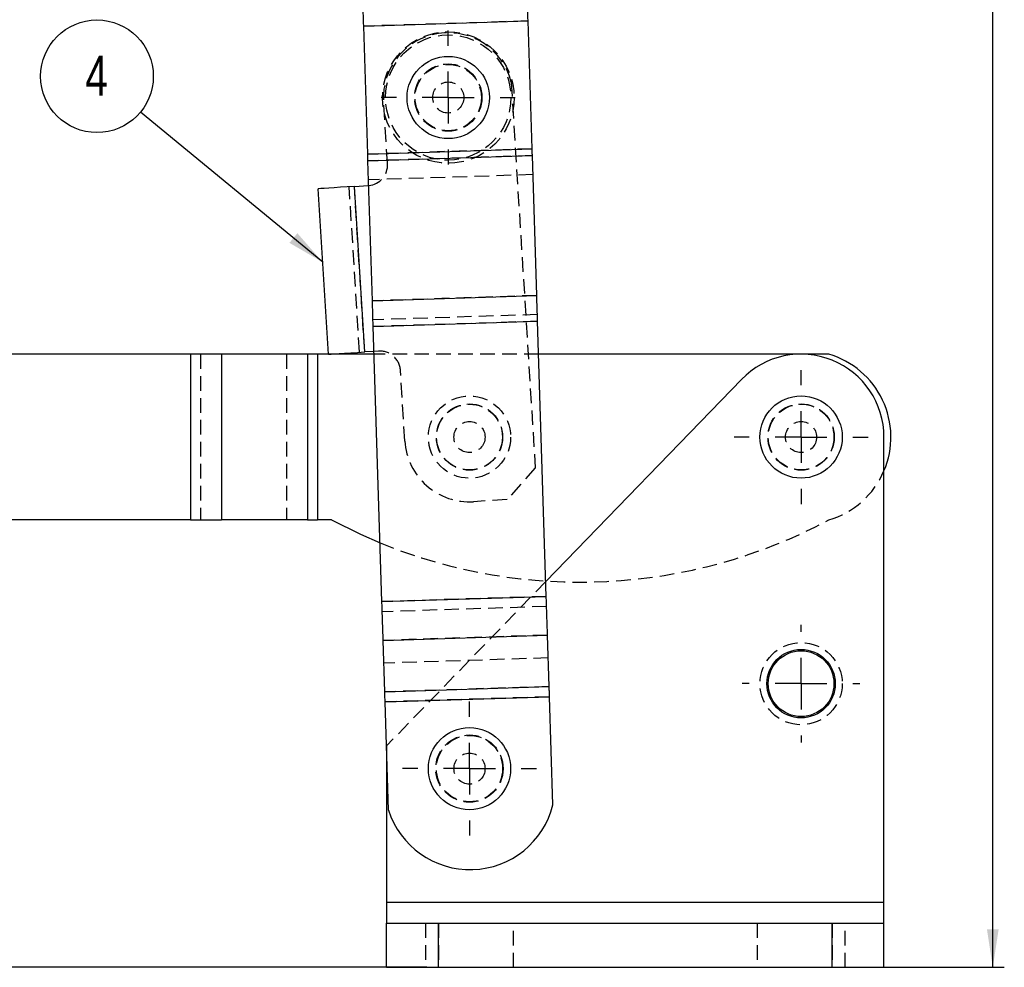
# Model space of a CAD drawing. Extents: x 45 to 424, y 16 to 322.
# Tile 10 of 16: x 140 to 236, y 111 to 202. Entities that reach past the tile are written whole.
import ezdxf

# ---------------------------------------------------------------- set-up
doc = ezdxf.new("R2010")
doc.units = 0
doc.header["$LTSCALE"] = 1.111111
doc.linetypes.add('HIDDEN', pattern=[1.905, 1.27, -0.635])
doc.layers.get('0').update_dxf_attribs({"linetype": 'CONTINUOUS'})
doc.styles.add('SLDTEXTSTYLE0', font='TXT', dxfattribs={"width": 0.75})
doc.dimstyles.new('SLDDIMSTYLE0', dxfattribs={"dimtxt": 3.888889, "dimasz": 3.668889, "dimexe": 0, "dimexo": 0.0625, "dimgap": 0.972222, "dimtad": 1, "dimdec": 0, "dimrnd": 1e-09, "dimzin": 12, "dimtxsty": 'SLDTEXTSTYLE0', "dimsah": 1, "dimcen": 0.09, "dimazin": 3, "dimtfac": 1, "dimtdec": 0, "dimtofl": 0, "dimtmove": 0, "dimatfit": 3, "dimtolj": 1, "dimtzin": 12})
doc.dimstyles.new('SLDDIMSTYLE1', dxfattribs={"dimtxt": 0, "dimasz": 3.668889, "dimexe": 0, "dimexo": 0.0625, "dimgap": 0, "dimtad": 0, "dimtih": 1, "dimtoh": 1, "dimdec": 0, "dimrnd": 1e-09, "dimzin": 0, "dimtxsty": 'STANDARD', "dimsah": 1, "dimcen": 0.09, "dimazin": 3, "dimtfac": 3.668889, "dimtdec": 0, "dimtofl": 0, "dimtmove": 0, "dimatfit": 3, "dimtolj": 1, "dimtzin": 0})

# ---------------------------------------------------------------- blocks, each defined once
blk = doc.blocks.new('_D')
at = {"color": 179, "linetype": 'CONTINUOUS'}
for p, q in [((178.335, 321.544), (235.517, 321.544)), ((234.406, 110.538), (234.406, 321.544)), ((220.017, 110.538), (235.517, 110.538))]:
    blk.add_line(p, q, dxfattribs=at)
for points in [[(234.406, 321.544), (233.842, 317.876), (234.97, 317.876)], [(234.406, 110.538), (234.97, 114.206), (233.842, 114.206)]]:
    blk.add_solid(points, dxfattribs=at)
at = {"color": 179, "linetype": 'CONTINUOUS', "insert": (229.393, 211.788, 0.1), "char_height": 3.8889, "attachment_point": 1, "rotation": 90, "style": 'SLDTEXTSTYLE0'}
blk.add_mtext('211', dxfattribs=at)
blk = doc.blocks.new('_D_1')
at = {"color": 179, "linetype": 'CONTINUOUS'}
for p, q in [((58.883, 153.703), (49.266, 153.703)), ((50.377, 153.703), (50.377, 110.538)), ((179.795, 110.538), (49.266, 110.538))]:
    blk.add_line(p, q, dxfattribs=at)
for points in [[(50.377, 153.703), (49.813, 150.034), (50.942, 150.034)], [(50.377, 110.538), (50.942, 114.206), (49.813, 114.206)]]:
    blk.add_solid(points, dxfattribs=at)
at = {"color": 179, "linetype": 'CONTINUOUS', "insert": (45.364, 130.199, 0.1), "char_height": 3.8889, "attachment_point": 1, "rotation": 90, "style": 'SLDTEXTSTYLE0'}
blk.add_mtext('43', dxfattribs=at)
blk = doc.blocks.new('SW_NOTE_0')
at = {"color": 0, "linetype": 'CONTINUOUS'}
blk.add_circle((-4.196, 3.456), 5.436, dxfattribs=at)
at = {"color": 0, "linetype": 'CONTINUOUS', "insert": (-4.235, 5.456), "char_height": 3.889, "attachment_point": 2, "style": 'SLDTEXTSTYLE0'}
blk.add_mtext('4', dxfattribs=at)
blk = doc.blocks.new('SW_CENTERMARKSYMBOL_0')
at = {"color": 0, "linetype": 'CONTINUOUS'}
for p, q in [((0, 5), (0, 6.46875)), ((0, 0), (0, 2.5)), ((-5, 0), (-6.46875, 0)), ((0, 0), (-2.5, 0)), ((0, 0), (0, -2.5)), ((0, 0), (2.5, 0)), ((5, 0), (6.46875, 0)), ((0, -5), (0, -6.46875))]:
    blk.add_line(p, q, dxfattribs=at)
blk = doc.blocks.new('SW_CENTERMARKSYMBOL_1')
at = {"color": 0, "linetype": 'CONTINUOUS'}
for p, q in [((0, 5), (0, 6.46875)), ((0, 0), (0, 2.5)), ((-5, 0), (-6.46875, 0)), ((0, 0), (-2.5, 0)), ((0, 0), (0, -2.5)), ((0, 0), (2.5, 0)), ((5, 0), (6.46875, 0)), ((0, -5), (0, -6.46875))]:
    blk.add_line(p, q, dxfattribs=at)
blk = doc.blocks.new('SW_CENTERMARKSYMBOL_2')
at = {"color": 0, "linetype": 'CONTINUOUS'}
for p, q in [((0, 5), (0, 5.675)), ((0, 0), (0, 2.5)), ((-5, 0), (-5.675, 0)), ((0, 0), (-2.5, 0)), ((0, 0), (0, -2.5)), ((0, 0), (2.5, 0)), ((5, 0), (5.675, 0)), ((0, -5), (0, -5.675))]:
    blk.add_line(p, q, dxfattribs=at)
blk = doc.blocks.new('SW_CENTERMARKSYMBOL_3')
at = {"color": 0, "linetype": 'CONTINUOUS'}
for p, q in [((0, 5), (0, 6.46875)), ((0, 0), (0, 2.5)), ((-5, 0), (-6.46875, 0)), ((0, 0), (-2.5, 0)), ((0, 0), (0, -2.5)), ((0, 0), (2.5, 0)), ((5, 0), (6.46875, 0)), ((0, -5), (0, -6.46875))]:
    blk.add_line(p, q, dxfattribs=at)

msp = doc.modelspace()

# ---------------------------------------------------------------- linework, layer by layer
at = {"color": 7, "linetype": 'CONTINUOUS'}
for p, q in [((173.695194, 201.366862), (189.562239, 201.869389)), ((189.953185, 189.525464), (189.562239, 201.869389)), ((174.086141, 189.022937), (173.695194, 201.366862)), ((174.086141, 189.022937), (189.953185, 189.525464)), ((174.106688, 188.374167), (189.973732, 188.876694)), ((174.534433, 174.86835), (174.106688, 188.374167)), ((190.401477, 175.370879), (189.973732, 188.876694)), ((170.300074, 169.709973), (169.300482, 185.678718)), ((172.793645, 185.897378), (174.120694, 185.980448)), ((173.793237, 169.928634), (172.793645, 185.897378)), ((174.120694, 185.980448), (174.182347, 185.985265)), ((174.534433, 174.86835), (190.401477, 175.370879)), ((174.613198, 172.381393), (190.480242, 172.883922)), ((175.454101, 145.830302), (174.613198, 172.381393)), ((191.321145, 146.33283), (190.480242, 172.883922)), ((156.985959, 169.709173), (95.792566, 169.705502)), ((156.985959, 169.709173), (156.986919, 153.709174)), ((168.283585, 169.709851), (159.961334, 169.709352)), ((159.961334, 169.709352), (159.962295, 153.709353)), ((168.283585, 169.709851), (168.284545, 153.709852)), ((174.697796, 169.710237), (169.235705, 169.709909)), ((169.235705, 169.709909), (169.236665, 153.709909)), ((174.689103, 169.984713), (173.793237, 169.928634)), ((218.572565, 169.712871), (190.580726, 169.711191)), ((210.159548, 167.278477), (191.27528, 147.781009)), ((223.906044, 116.787547), (223.906044, 161.71271)), ((156.986919, 153.709174), (95.793527, 153.705502)), ((156.986919, 153.709174), (159.962295, 153.709353)), ((168.284545, 153.709852), (159.962295, 153.709353)), ((168.284545, 153.709852), (169.236665, 153.709909)), ((170.573524, 153.70999), (169.236665, 153.709909)), ((175.454101, 145.830302), (191.321145, 146.33283)), ((175.572557, 142.090127), (191.439601, 142.592655)), ((191.596728, 137.631431), (191.439601, 142.592655)), ((175.729685, 137.128902), (175.572557, 142.090127)), ((175.729685, 137.128902), (191.596728, 137.631431)), ((175.760586, 136.153204), (191.627629, 136.655732)), ((176.091229, 125.713326), (175.760586, 136.153204)), ((191.958273, 126.215852), (191.627629, 136.655732)), ((175.906044, 131.560452), (175.906044, 116.787547)), ((223.906044, 116.787547), (175.906044, 116.787547)), ((175.906044, 116.787547), (175.906044, 114.787546)), ((223.906044, 114.787546), (223.906044, 116.787547)), ((175.906044, 114.787546), (180.906044, 114.787546)), ((175.906044, 110.537545), (175.906044, 114.787546)), ((180.906044, 110.537545), (180.906044, 114.787546)), ((180.906044, 114.787546), (218.906045, 114.787546)), ((218.906045, 110.537545), (218.906045, 114.787546)), ((218.906045, 114.787546), (223.906044, 114.787546)), ((223.906044, 110.537545), (223.906044, 114.787546)), ((175.906044, 110.537545), (180.906044, 110.537545)), ((180.906044, 110.537545), (218.906045, 110.537545)), ((218.906045, 110.537545), (223.906044, 110.537545))]:
    msp.add_line(p, q, dxfattribs=at)
at = {"color": 7, "linetype": 'HIDDEN'}
for p, q in [((189.562239, 201.869389), (173.695194, 201.366862)), ((187.9232, 195.97583), (190.25332, 158.751552)), ((175.991838, 188.10149), (175.616991, 194.089768)), ((189.953185, 189.525464), (174.086141, 189.022937)), ((189.973732, 188.876694), (174.106688, 188.374167)), ((190.03195, 187.038509), (174.164906, 186.535982)), ((173.294214, 169.897397), (172.294622, 185.866141)), ((173.793237, 169.928634), (172.793645, 185.897378)), ((190.401477, 175.370879), (174.534433, 174.86835)), ((190.459694, 173.532692), (174.59265, 173.030165)), ((190.480242, 172.883922), (174.613198, 172.381393)), ((156.985959, 169.709173), (156.986919, 153.709174)), ((157.938078, 169.709231), (157.93904, 153.709231)), ((159.961334, 169.709352), (159.962295, 153.709353)), ((166.260329, 169.70973), (166.26129, 153.709731)), ((168.283585, 169.709851), (168.284545, 153.709852)), ((169.235705, 169.709909), (169.236665, 153.709909)), ((175.120286, 170.011702), (174.689103, 169.984713)), ((190.580726, 169.711191), (174.697796, 169.710237)), ((177.668253, 161.320324), (177.241328, 168.140559)), ((190.25332, 158.751552), (187.540161, 155.676041)), ((187.540161, 155.676041), (184.29651, 155.472999)), ((191.27528, 147.781009), (175.906044, 131.91271)), ((191.321145, 146.33283), (175.454101, 145.830302)), ((191.352046, 145.357131), (175.485003, 144.854605)), ((191.439601, 142.592655), (175.572557, 142.090127)), ((191.509175, 140.395907), (175.64213, 139.893379)), ((191.596728, 137.631431), (175.729685, 137.128902)), ((191.627629, 136.655732), (175.760586, 136.153204)), ((175.906044, 131.91271), (175.906044, 131.560452)), ((223.906044, 116.787547), (175.906044, 116.787547)), ((179.656044, 114.787546), (179.656044, 110.537545)), ((180.906044, 114.787546), (180.906044, 110.537545)), ((188.156044, 110.537545), (188.156044, 114.787546)), ((211.656046, 114.787546), (211.656046, 110.537545)), ((218.906045, 114.787546), (218.906045, 110.537545)), ((220.156044, 110.537545), (220.156044, 114.787546))]:
    msp.add_line(p, q, dxfattribs=at)
at = {"color": 7, "linetype": 'CONTINUOUS', "flags": 128}
for points in [[(189.562239, 201.869389), (189.552062, 202.190713), (189.541917, 202.511036), (189.531836, 202.829347), (189.52185, 203.14466), (189.51199, 203.455978), (189.502287, 203.762335), (189.492772, 204.062772), (189.483474, 204.356344)], [(173.695194, 201.366862), (173.685018, 201.688187), (173.674873, 202.008506), (173.664791, 202.326821), (173.654805, 202.642133), (173.644945, 202.953452), (173.635243, 203.259808), (173.625728, 203.560246), (173.61643, 203.853817)], [(189.973732, 188.876694), (189.971307, 188.953278), (189.968825, 189.031654), (189.966293, 189.111573), (189.963721, 189.192784), (189.961116, 189.275043), (189.958486, 189.358079), (189.955839, 189.441641), (189.953185, 189.525464)], [(174.106688, 188.374167), (174.104263, 188.450751), (174.10178, 188.529124), (174.099249, 188.609043), (174.096677, 188.690258), (174.094072, 188.772512), (174.091442, 188.855553), (174.088796, 188.939115), (174.086141, 189.022937)], [(172.793645, 185.897378), (172.112163, 185.854719), (171.456869, 185.8137), (170.852947, 185.775896), (170.323606, 185.742763), (169.889186, 185.715569), (169.566383, 185.695363), (169.367602, 185.68292), (169.300482, 185.678718)], [(174.613198, 172.381393), (174.603021, 172.70272), (174.592876, 173.023041), (174.582795, 173.341354), (174.572808, 173.656664), (174.562948, 173.967985), (174.553246, 174.274342), (174.543731, 174.574777), (174.534433, 174.86835)], [(190.480242, 172.883922), (190.470065, 173.205247), (190.45992, 173.525568), (190.449839, 173.843882), (190.439852, 174.159193), (190.429992, 174.470514), (190.42029, 174.77687), (190.410775, 175.077306), (190.401477, 175.370879)], [(159.961334, 169.709352), (159.614943, 169.709332), (159.258442, 169.709311), (158.893204, 169.709289), (158.520632, 169.709267), (158.142157, 169.709244), (157.759237, 169.70922), (157.373343, 169.709198), (156.985959, 169.709173)], [(169.235705, 169.709909), (169.111742, 169.709902), (168.988256, 169.709894), (168.865722, 169.709887), (168.74461, 169.709879), (168.625386, 169.709872), (168.50851, 169.709866), (168.39443, 169.709859), (168.283585, 169.709851)], [(170.300074, 169.709973), (170.367194, 169.714175), (170.565975, 169.726617), (170.888778, 169.746825), (171.323198, 169.774018), (171.85254, 169.807152), (172.456462, 169.844957), (173.111755, 169.885976), (173.793237, 169.928634)], [(170.573524, 153.70999), (173.372891, 152.325573), (175.274445, 151.502852)], [(191.439601, 142.592655), (191.426912, 142.993328), (191.413393, 143.420185), (191.39915, 143.869881), (191.384296, 144.338889), (191.368946, 144.82353), (191.353223, 145.320007), (191.337247, 145.824425), (191.321145, 146.33283)], [(175.572557, 142.090127), (175.559867, 142.4908), (175.546348, 142.917658), (175.532106, 143.367353), (175.517252, 143.836361), (175.501902, 144.321003), (175.486179, 144.817479), (175.470203, 145.321898), (175.454101, 145.830302)], [(175.760586, 136.153204), (175.756386, 136.285832), (175.752218, 136.41742), (175.748116, 136.546935), (175.744112, 136.673362), (175.740237, 136.795714), (175.736522, 136.913025), (175.732995, 137.02438), (175.729685, 137.128902)], [(191.627629, 136.655732), (191.623429, 136.78836), (191.619262, 136.919947), (191.615161, 137.049462), (191.611156, 137.175891), (191.607282, 137.298241), (191.603566, 137.415552), (191.60004, 137.526907), (191.596728, 137.631431)]]:
    msp.add_lwpolyline(points, dxfattribs=at)
at = {"color": 7, "linetype": 'HIDDEN'}
for centre, radius in [((181.854782, 194.480235), 6.35), ((181.854782, 194.480235), 6.05), ((181.854782, 194.480235), 3.25), ((181.854782, 194.480235), 3.2), ((181.854782, 194.480235), 1.5), ((183.906044, 161.71079), 3.96875), ((183.906044, 161.71079), 3.2), ((183.906044, 161.71079), 3.175), ((215.906044, 161.71271), 3.2), ((215.906044, 161.71271), 3.2), ((215.906044, 161.71271), 3.175), ((183.906044, 161.71079), 1.5), ((215.906044, 161.71271), 1.5), ((215.906044, 137.91271), 3.96875), ((183.906044, 129.71271), 3.25), ((183.906044, 129.71271), 3.2), ((183.906044, 129.71271), 1.5)]:
    msp.add_circle(centre, radius, dxfattribs=at)
at = {"color": 7, "linetype": 'CONTINUOUS'}
for centre, radius in [((181.854782, 194.480235), 3.96875), ((215.906044, 161.71271), 3.96875), ((215.906044, 137.91271), 3.3), ((215.906044, 137.91271), 3.175), ((183.906044, 129.71271), 3.96875)]:
    msp.add_circle(centre, radius, dxfattribs=at)
at = {"color": 7, "linetype": 'HIDDEN'}
for centre, radius, start, end in [((181.854782, 194.480235), 6.25, 13.84495441, 183.58185851), ((173.995745, 187.976541), 2, 275.35355767, 3.58185851), ((175.245235, 168.01561), 2, 3.58185851, 93.58185851), ((183.906044, 161.71079), 6.25, 183.58185851, 273.58185851), ((216.239711, 161.71273), 8.333333, 286.26364294, 336.92023492), ((194.570824, 198.71143), 51, 247.76784329, 298.07592517)]:
    msp.add_arc(centre, radius, start, end, dxfattribs=at)
at = {"color": 7, "linetype": 'CONTINUOUS'}
for centre, radius, start, end in [((215.906044, 161.71271), 8, 0, 135.91530207), ((216.239711, 161.71273), 8.333333, 336.92023492, 73.74323352), ((183.953516, 128.213787), 8.250326, 197.64234596, 345.98568792)]:
    msp.add_arc(centre, radius, start, end, dxfattribs=at)

# ---------------------------------------------------------------- block references
at = {"color": 179, "linetype": 'CONTINUOUS'}
for name, p in [('SW_NOTE_0', (152.153031, 193.077081)), ('SW_CENTERMARKSYMBOL_0', (181.854782, 194.480235)), ('SW_CENTERMARKSYMBOL_1', (215.906044, 161.71271)), ('SW_CENTERMARKSYMBOL_2', (215.906044, 137.91271)), ('SW_CENTERMARKSYMBOL_3', (183.906044, 129.71271))]:
    msp.add_blockref(name, p, dxfattribs=at)

# ---------------------------------------------------------------- dimensions: what is measured, and where the dimension line sits
for base, p1, p2, picture, middle in [((234.406044, 321.544441), (218.906044, 110.537546), (177.223764, 321.544441), '_D', (234.406044, 217.677872)), ((50.377398, 110.537546), (59.994128, 153.703354), (180.906044, 110.537546), '_D_1', (50.377398, 134.652386))]:
    dim = msp.add_linear_dim(base=base, p1=p1, p2=p2, angle=90, dimstyle='SLDDIMSTYLE0', dxfattribs=at)
    dim.commit()
    dim.dimension.update_dxf_attribs({"geometry": picture, "text_midpoint": middle, "dimtype": 160})

# ---------------------------------------------------------------- leaders
msp.add_leader([(169.744466, 178.585958), (152.153031, 193.077081)], dimstyle='SLDDIMSTYLE1', dxfattribs=at)

doc.saveas('drawing.dxf')
